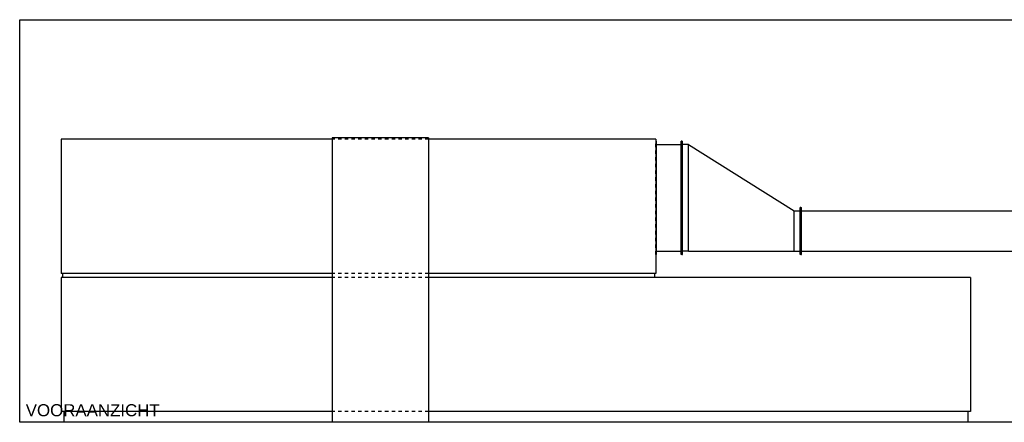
# Model space of a CAD drawing. Extents: x -156717 to 425753, y -51191 to 363295.
# Tile 144 of 256: x 121800 to 129139, y 97956 to 100956. Entities that reach past the tile are written whole.
import ezdxf
from ezdxf.enums import TextEntityAlignment as Align

# ---------------------------------------------------------------- set-up
doc = ezdxf.new("R2010")
doc.units = 0
doc.header["$LTSCALE"] = 50
doc.linetypes.add('STREEPJES', pattern=[0.1, 0.05, -0.05])
doc.layers.get('0').update_dxf_attribs({"linetype": 'CONTINUOUS'})
for name, color, linetype in [('WL570---_RETOUR', 112, 'CONTINUOUS'), ('WL5911--_D', 2, 'CONTINUOUS'), ('WM570---_RETOUR_PR', 1, 'CONTINUOUS')]:
    doc.layers.add(name, color=color, linetype=linetype)
doc.layers.add('WM$5----_HULPRUIMTE', color=1, linetype='CONTINUOUS', plot=False)
doc.styles.add('BURO-018', font='ARIAL.TTF', dxfattribs={"height": 63})
doc.styles.add('BURO-025', font='ARIAL.TTF', dxfattribs={"height": 125})

# ---------------------------------------------------------------- blocks, each defined once
blk = doc.blocks.new('*U874')
at = {"ltscale": 10}
for p, q in [((-1500, -5899.4), (-1500, 5899.4)), ((-1500, 5899.4), (1500, 5899.4)), ((1500, 5899.4), (1500, -5899.4)), ((1500, -5899.4), (-1500, -5899.4))]:
    blk.add_line(p, q, dxfattribs=at)
blk = doc.blocks.new('*U875')
at = {"color": 0, "ltscale": 10}
for p, q in [((0, 422.5, -2708.4), (5, 422.5, -2708.4)), ((5, -422.5, -2708.4), (5, 422.5, -2708.4)), ((5, 397.5, -2708.4), (188.5, 397.5, -2708.4)), ((193.5, 422.5, -2708.4), (188.5, 422.5, -2708.4)), ((188.5, -422.5, -2708.4), (188.5, 422.5, -2708.4)), ((193.5, -422.5, -2708.4), (193.5, 422.5, -2708.4)), ((0, -422.5, -2708.4), (5, -422.5, -2708.4)), ((5, -397.5, -2708.4), (188.5, -397.5, -2708.4)), ((193.5, -422.5, -2708.4), (188.5, -422.5, -2708.4))]:
    blk.add_line(p, q, dxfattribs=at)
at = {"color": 8, "linetype": 'STREEPJES', "ltscale": 10}
blk.add_line((0, -422.5, -2708.4), (0, 422.5, -2708.4), dxfattribs=at)
at = {"layer": 'WM570---_RETOUR_PR', "color": 1, "style": 'BURO-018'}
blk.add_attdef('POSNR', text='', height=90, dxfattribs=at).set_placement((0, 0), align=Align.MIDDLE)
blk = doc.blocks.new('*U876')
at = {"color": 0, "ltscale": 10}
for p, q in [((80, 1370, -2708.4), (80, 3390, -2708.4)), ((1080, 3390, -2708.4), (80, 3390, -2708.4)), ((1080, 1370, -2708.4), (1080, 3390, -2708.4)), ((0, 1370, -2708.4), (0, 3370, -2708.4)), ((80, 3370, -2708.4), (0, 3370, -2708.4)), ((0, -3370, -2708.4), (0, 650, -2708.4)), ((80, -3390, -2708.4), (80, 650, -2708.4)), ((1080, -3390, -2708.4), (1080, 650, -2708.4)), ((80, -3370, -2708.4), (0, -3370, -2708.4)), ((1080, -3390, -2708.4), (80, -3390, -2708.4))]:
    blk.add_line(p, q, dxfattribs=at)
at = {"color": 8, "linetype": 'STREEPJES', "ltscale": 10}
for p, q in [((0, 650, -2708.4), (0, 1370, -2708.4)), ((80, 650, -2708.4), (80, 1370, -2708.4)), ((1080, 650, -2708.4), (1080, 1370, -2708.4))]:
    blk.add_line(p, q, dxfattribs=at)
at = {"layer": 'WL5911--_D', "color": 2, "style": 'BURO-025'}
blk.add_attdef('POSNR', text='', height=125, dxfattribs=at).set_placement((0, 0), align=Align.MIDDLE)
at = {"layer": 'WL5911--_D', "color": 2, "style": 'BURO-025', "flags": 1}
for tag in ['TYPE', 'FABR']:
    blk.add_attdef(tag, text='', height=125, dxfattribs=at).set_placement((0, 0), align=Align.MIDDLE)
blk = doc.blocks.new('*U877')
at = {"color": 0, "ltscale": 10}
for p, q in [((0, 197.5, -2708.4), (0, 2205.5, -2708.4)), ((30, 2205.5, -2708.4), (0, 2205.5, -2708.4)), ((30, 197.5, -2708.4), (30, 2217.5, -2708.4)), ((1030, 2217.5, -2708.4), (30, 2217.5, -2708.4)), ((1030, 197.5, -2708.4), (1030, 2217.5, -2708.4)), ((0, -2205.5, -2708.4), (0, -522.5, -2708.4)), ((30, -2217.5, -2708.4), (30, -522.5, -2708.4)), ((1030, -2217.5, -2708.4), (1030, -522.5, -2708.4)), ((30, -2205.5, -2708.4), (0, -2205.5, -2708.4)), ((1030, -2217.5, -2708.4), (30, -2217.5, -2708.4))]:
    blk.add_line(p, q, dxfattribs=at)
at = {"color": 8, "linetype": 'STREEPJES', "ltscale": 10}
for p, q in [((0, -522.5, -2708.4), (0, 197.5, -2708.4)), ((30, -522.5, -2708.4), (30, 197.5, -2708.4)), ((1030, -522.5, -2708.4), (1030, 197.5, -2708.4))]:
    blk.add_line(p, q, dxfattribs=at)
at = {"layer": 'WL5911--_D', "color": 2, "style": 'BURO-025'}
blk.add_attdef('POSNR', text='', height=125, dxfattribs=at).set_placement((0, 0), align=Align.MIDDLE)
at = {"layer": 'WL5911--_D', "color": 2, "style": 'BURO-025', "flags": 1}
for tag in ['TYPE', 'FABR']:
    blk.add_attdef(tag, text='', height=125, dxfattribs=at).set_placement((0, 0), align=Align.MIDDLE)
blk = doc.blocks.new('*U878')
at = {"color": 0, "ltscale": 10}
for p, q in [((0, -360, -2708.4), (0, 360, -2708.4)), ((2120, 360, -2708.4), (0, 360, -2708.4)), ((2120, -360, -2708.4), (2120, 360, -2708.4)), ((2120, -360, -2708.4), (0, -360, -2708.4))]:
    blk.add_line(p, q, dxfattribs=at)
at = {"layer": 'WL5911--_D', "color": 2, "style": 'BURO-025'}
blk.add_attdef('POSNR', text='', height=125, dxfattribs=at).set_placement((0, 0), align=Align.MIDDLE)
at = {"layer": 'WL5911--_D', "color": 2, "style": 'BURO-025', "flags": 1}
for tag in ['TYPE', 'FABR']:
    blk.add_attdef(tag, text='', height=125, dxfattribs=at).set_placement((0, 0), align=Align.MIDDLE)
blk = doc.blocks.new('*U879')
at = {"color": 0, "ltscale": 10}
for p, q in [((-50, 422.5, -2708.39), (-45, 422.5, -2708.39)), ((-50, -422.5, -2708.39), (-50, 422.5, -2708.39)), ((-45, -422.5, -2708.39), (-45, 422.5, -2708.39)), ((0, 397.5, -2708.39), (-45, 397.5, -2708.39)), ((0, -397.5, -2708.39), (0, 397.5, -2708.39)), ((0, 397.5, -2708.39), (786.36, -97.5, -2708.39)), ((836.36, -72.5, -2708.39), (831.36, -72.5, -2708.39)), ((831.36, -422.5, -2708.39), (831.36, -72.5, -2708.39)), ((836.36, -422.5, -2708.39), (836.36, -72.5, -2708.39)), ((786.36, -97.5, -2708.39), (831.36, -97.5, -2708.39)), ((786.36, -397.5, -2708.39), (786.36, -97.5, -2708.39)), ((-50, -422.5, -2708.39), (-45, -422.5, -2708.39)), ((0, -397.5, -2708.39), (-45, -397.5, -2708.39)), ((0, -397.5, -2708.39), (786.36, -397.5, -2708.39)), ((786.36, -397.5, -2708.39), (831.36, -397.5, -2708.39)), ((836.36, -422.5, -2708.39), (831.36, -422.5, -2708.39))]:
    blk.add_line(p, q, dxfattribs=at)
at = {"layer": 'WM570---_RETOUR_PR', "color": 1, "style": 'BURO-018'}
blk.add_attdef('POSNR', text='', height=90, dxfattribs=at).set_placement((0, 0), align=Align.MIDDLE)
blk = doc.blocks.new('*U881')
at = {"color": 0, "ltscale": 10}
for p, q in [((0, 175, -2708.4), (5, 175, -2708.4)), ((0, -175, -2708.4), (0, 175, -2708.4)), ((5, -175, -2708.4), (5, 175, -2708.4)), ((5, 150, -2708.4), (4111.4, 150, -2708.4)), ((4116.4, 175, -2708.4), (4111.4, 175, -2708.4)), ((4111.4, -175, -2708.4), (4111.4, 175, -2708.4)), ((4116.4, -175, -2708.4), (4116.4, 175, -2708.4)), ((0, -175, -2708.4), (5, -175, -2708.4)), ((5, -150, -2708.4), (4111.4, -150, -2708.4)), ((4116.4, -175, -2708.4), (4111.4, -175, -2708.4))]:
    blk.add_line(p, q, dxfattribs=at)
at = {"layer": 'WM570---_RETOUR_PR', "color": 1, "style": 'BURO-018'}
blk.add_attdef('POSNR', text='', height=90, dxfattribs=at).set_placement((0, 0), align=Align.MIDDLE)

msp = doc.modelspace()

# ---------------------------------------------------------------- block references
at = {"layer": 'WL570---_RETOUR'}
for name, p in [('*U875', (126542.83405, 99629.13924, 2708.38824)), ('*U879', (126786.30598, 99629.13924, 2708.38824)), ('*U881', (127622.66598, 99381.63924, 2708.38824))]:
    msp.add_blockref(name, p, dxfattribs=at)
at = {"layer": 'WL5911--_D', "rotation": 90}
for name, p in [('*U877', (124325.33405, 99036.13924, 2708.38824)), ('*U878', (124487.83405, 97956.13924, 2708.38824)), ('*U876', (125497.83405, 97956.13924, 2708.38824))]:
    msp.add_blockref(name, p, dxfattribs=at)
at = {"layer": 'WM$5----_HULPRUIMTE'}
ref = msp.add_blockref('*U874', (127699.13985, 99456.13924), dxfattribs=dict(at, rotation=270))
ref.add_attrib('AANZICHT', 'VOORAANZICHT', (121844.69244, 98001.13924), dxfattribs={"height": 90, "style": 'BURO-018'})

doc.saveas('drawing.dxf')
